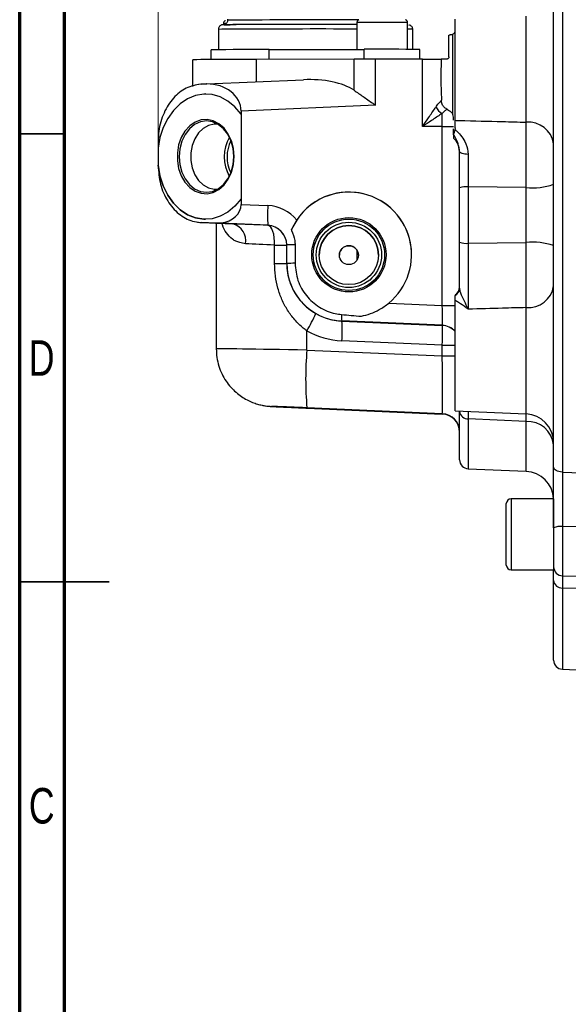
# Model space of a CAD drawing. Header units: inches. Extents: x 0.6 to 16.3, y 0.2 to 11.5.
# Tile 2 of 20: x 0.6 to 3, y 4 to 8.3. Entities that reach past the tile are written whole.
import ezdxf

# ---------------------------------------------------------------- set-up
doc = ezdxf.new("R2010")
doc.units = ezdxf.units.IN
doc.header["$MEASUREMENT"] = 0
doc.styles.add('SLDTEXTSTYLE0', font='TXT', dxfattribs={"width": 0.75})
doc.dimstyles.new('SLDDIMSTYLE1', dxfattribs={"dimtxt": 0.137795, "dimasz": 0.14, "dimexe": 0, "dimexo": 0.0625, "dimgap": 0.034449, "dimtad": 0, "dimdec": 1, "dimlfac": 1.5, "dimrnd": 1e-09, "dimzin": 12, "dimdsep": 46, "dimtxsty": 'SLDTEXTSTYLE0', "dimblk1": 'CLOSED', "dimblk2": 'CLOSED', "dimsah": 1, "dimcen": 0.09, "dimadec": 0, "dimazin": 3, "dimtfac": 1, "dimtdec": 1, "dimtofl": 0, "dimtmove": 0, "dimatfit": 3, "dimldrblk": 'CLOSED', "dimfxl": 0, "dimfrac": 2, "dimtolj": 1, "dimtzin": 12, "dimarcsym": 0})

# ---------------------------------------------------------------- blocks, each defined once
blk = doc.blocks.new('_Closed')
at = {"color": 0, "linetype": 'ByBlock', "lineweight": -2}
for p, q in [((-1, 0.166667), (0, 0)), ((-1, 0.166667), (-1, -0.166667)), ((0, 0), (-1, -0.166667)), ((0, 0), (-1, 0))]:
    blk.add_line(p, q, dxfattribs=at)
blk = doc.blocks.new('_D_10')
at = {"color": 7, "linetype": 'Continuous', "lineweight": 0}
for p, q in [((2.4459, 10.509), (2.4039, 10.509)), ((2.4039, 10.509), (2.4039, 10.2902)), ((2.7513, 10.509), (2.7933, 10.509)), ((2.7933, 10.509), (2.7933, 10.2902)), ((1.1989, 7.7916), (1.1989, 10.3499)), ((1.1989, 10.3105), (2.2831, 10.3105)), ((4.6541, 10.3105), (2.9142, 10.3105)), ((2.4039, 10.2902), (2.4459, 10.2902)), ((2.7933, 10.2902), (2.7513, 10.2902))]:
    blk.add_line(p, q, dxfattribs=at)
at = {"color": 7, "linetype": 'Continuous', "lineweight": 18, "xscale": 0.14, "yscale": 0.14, "rotation": 180.0000000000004}
blk.add_blockref('_Closed', (1.1989, 10.3105), dxfattribs=at)
at = {"color": 7, "linetype": 'Continuous', "lineweight": 18, "xscale": 0.14, "yscale": 0.14}
blk.add_blockref('_Closed', (4.6541, 10.3105), dxfattribs=at)
at = {"color": 7, "linetype": 'Continuous', "lineweight": 18, "char_height": 0.1378, "attachment_point": 1, "style": 'SLDTEXTSTYLE0'}
for s, insert in [('132', (2.4459, 10.4679)), ('5.2', (2.4714, 10.2617))]:
    blk.add_mtext(s, dxfattribs=dict(at, insert=insert))

msp = doc.modelspace()

# ---------------------------------------------------------------- linework, layer by layer
at = {"color": 7, "linetype": 'Continuous', "lineweight": 70}
for p, q in [((0.5906, 0.1969), (0.5906, 11.4961)), ((0.7874, 0.3937), (0.7874, 11.2992))]:
    msp.add_line(p, q, dxfattribs=at)
at = {"color": 7, "linetype": 'Continuous', "lineweight": 25}
for p, q in [((2.9761, 8.5926), (2.9761, 6.3289)), ((2.9378, 6.3515), (2.9378, 8.5697)), ((1.504, 8.3193), (1.504, 8.3149)), ((2.5045, 7.875), (2.5045, 8.3191)), ((1.4639, 8.2749), (1.4639, 8.1853)), ((1.4863, 8.3011), (1.4863, 8.295)), ((2.0729, 8.3046), (2.0729, 8.187)), ((2.296, 8.187), (2.296, 8.3046)), ((2.3184, 8.1869), (2.3184, 8.2749)), ((2.4778, 8.1543), (2.4778, 8.2498)), ((2.4922, 8.2513), (2.4827, 8.2506)), ((2.4945, 8.2532), (2.4922, 8.2513)), ((2.4945, 7.9012), (2.4945, 8.2532)), ((1.4328, 8.1424), (1.4328, 8.1847)), ((1.6879, 8.1862), (2.1044, 8.187)), ((1.6879, 8.1432), (1.6879, 8.1862)), ((2.3495, 8.144), (2.3495, 8.1865)), ((1.3511, 8.0241), (1.3511, 8.1414)), ((2.0603, 8.1439), (1.6322, 8.1431)), ((2.0603, 8.0071), (2.0603, 8.1439)), ((2.1546, 7.9414), (2.1546, 8.144)), ((2.3616, 8.144), (2.1546, 8.144)), ((2.3616, 7.8477), (2.3616, 8.144)), ((2.4678, 8.1443), (2.444, 8.1443)), ((1.4125, 8.035), (1.8375, 8.0536)), ((1.389, 8.0339), (1.3763, 8.0324)), ((1.412, 8.0348), (1.3862, 8.0336)), ((1.3892, 8.0339), (1.4125, 8.035)), ((1.4092, 7.991), (1.4092, 7.991)), ((2.1546, 7.9414), (1.5639, 7.9155)), ((2.4445, 7.9619), (2.4445, 7.963)), ((1.5639, 7.9155), (1.5639, 7.9018)), ((1.5639, 7.9018), (1.5639, 7.53)), ((1.5639, 7.9018), (1.5639, 7.9018)), ((2.4971, 7.889), (2.4945, 7.9012)), ((2.4971, 7.8761), (2.4971, 7.889)), ((2.4445, 7.8477), (2.3616, 7.8477)), ((2.448, 7.8477), (2.4445, 7.8477)), ((2.448, 7.0608), (2.448, 7.8477)), ((2.4971, 7.8124), (2.4971, 7.8373)), ((2.5045, 7.842), (2.5039, 7.8348)), ((2.5045, 7.842), (2.5045, 7.875)), ((2.4971, 7.8124), (2.4971, 7.7969)), ((1.1989, 7.7801), (1.1989, 7.7522)), ((1.1989, 7.7522), (1.1989, 7.6788)), ((1.1989, 7.7522), (1.1989, 7.7522)), ((2.5245, 7.738), (2.5205, 7.7574)), ((1.1989, 7.6788), (1.1989, 7.6773)), ((1.1989, 7.6773), (1.1989, 7.6773)), ((2.5245, 7.339), (2.5245, 7.5783)), ((2.8167, 7.5797), (2.5627, 7.5829)), ((2.5627, 7.5829), (2.5627, 7.3347)), ((2.8167, 7.338), (2.8167, 7.5797)), ((1.5639, 7.53), (1.5639, 7.5056)), ((1.5639, 7.53), (1.5639, 7.53)), ((1.5639, 7.5056), (1.6816, 7.5005)), ((1.3862, 7.4264), (1.4493, 7.4238)), ((1.4524, 7.4236), (1.3892, 7.4261)), ((1.3892, 7.4261), (1.528, 7.4195)), ((1.4068, 7.4398), (1.4068, 7.4398)), ((1.4493, 7.4238), (1.4757, 7.4242)), ((1.4545, 7.423), (1.4545, 6.8705)), ((1.6816, 7.4136), (1.4763, 7.4225)), ((1.6816, 7.4131), (1.6816, 7.4136)), ((1.7111, 7.2453), (1.7111, 7.3262)), ((1.7645, 7.2461), (1.7645, 7.3271)), ((1.8012, 7.3273), (1.8012, 7.2464)), ((2.5627, 7.3347), (2.8167, 7.338)), ((1.9961, 7.2823), (1.9961, 7.2822)), ((2.0747, 7.263), (2.0747, 7.3012)), ((1.7645, 7.2456), (1.7645, 7.2461)), ((2.2127, 7.071), (2.448, 7.0608)), ((2.5045, 6.5981), (2.5045, 7.0837)), ((2.448, 6.9739), (2.0068, 6.9931)), ((2.0068, 6.9931), (2.0068, 6.9927)), ((2.0068, 6.9927), (2.448, 6.9735)), ((2.448, 6.9735), (2.448, 6.9739)), ((1.853, 6.8652), (1.853, 6.9502)), ((2.448, 6.8866), (2.0068, 6.9058)), ((2.448, 6.8393), (2.448, 6.8866)), ((1.853, 6.8652), (2.448, 6.8393)), ((2.448, 6.5853), (1.853, 6.6112)), ((1.853, 6.61), (2.448, 6.5839)), ((2.448, 6.5839), (2.448, 6.5853)), ((2.5045, 6.5981), (2.8167, 6.5845)), ((2.5245, 6.383), (2.5245, 6.5947)), ((2.8167, 6.551), (2.5627, 6.5626)), ((2.9378, 6.4895), (2.9378, 6.4895)), ((2.9378, 6.4831), (2.9378, 6.4831)), ((2.5627, 6.3431), (2.8167, 6.332)), ((2.9761, 6.3289), (3.1445, 6.3222)), ((2.7298, 5.9201), (2.7298, 6.1901)), ((2.9378, 6.2115), (2.7511, 6.2115)), ((2.9378, 6.2115), (2.9378, 5.8988)), ((3.1445, 6.0868), (2.9771, 6.0891)), ((2.7511, 5.8988), (2.9378, 5.8988)), ((2.9378, 5.502), (2.9378, 5.8517)), ((2.9771, 5.8729), (3.1445, 5.87)), ((3.1445, 5.8146), (2.9761, 5.8189)), ((2.9761, 5.4621), (3.1445, 5.4547))]:
    msp.add_line(p, q, dxfattribs=at)
at = {"color": 8, "linetype": 'Continuous', "lineweight": 25}
for p, q in [((2.8167, 7.8668), (2.8167, 8.3327)), ((2.1044, 8.144), (2.1044, 8.187)), ((1.6322, 8.0446), (1.6322, 8.1431)), ((2.8167, 6.5845), (2.8167, 7.0517)), ((2.8167, 6.551), (2.8171, 6.5841)), ((2.5627, 6.5626), (2.5627, 6.3431)), ((2.8167, 6.332), (2.8167, 6.551)), ((2.7511, 6.2115), (2.7511, 5.8988)), ((2.9771, 6.0891), (2.9771, 5.8729)), ((2.9761, 5.8189), (2.9761, 5.4621))]:
    msp.add_line(p, q, dxfattribs=at)
at = {"color": 7, "linetype": 'Continuous', "lineweight": 35}
for p, q in [((0.7874, 7.815), (0.5906, 7.815)), ((0.5906, 5.8465), (0.9843, 5.8465)), ((0.7874, 5.8465), (0.5906, 5.8465))]:
    msp.add_line(p, q, dxfattribs=at)
at = {"color": 8, "linetype": 'Continuous', "lineweight": 25, "flags": 128}
msp.add_lwpolyline([(1.4889, 8.2951), (1.4977, 8.2953), (1.4982, 8.2953)], dxfattribs=at)
at = {"color": 7, "linetype": 'Continuous', "lineweight": 25, "flags": 128}
for points in [[(1.4982, 8.2953), (1.5162, 8.2955), (1.542, 8.2957)], [(2.296, 8.295), (2.2968, 8.295), (2.2983, 8.2949)], [(1.4092, 7.991), (1.3994, 7.9907), (1.363, 7.9845), (1.3279, 7.9701), (1.2953, 7.9481), (1.266, 7.9189), (1.2411, 7.8836), (1.2212, 7.8432), (1.207, 7.799), (1.1989, 7.7522)], [(1.5639, 7.9018), (1.5368, 7.9342), (1.5059, 7.9599), (1.472, 7.9783), (1.4361, 7.9886), (1.3994, 7.9907), (1.363, 7.9845), (1.3279, 7.9701), (1.2953, 7.9481), (1.266, 7.9189), (1.2411, 7.8836), (1.2212, 7.8432), (1.207, 7.799), (1.1989, 7.7522)], [(1.5332, 7.7158), (1.5303, 7.7509), (1.5216, 7.7844), (1.5077, 7.8146), (1.4891, 7.8402), (1.4667, 7.8599), (1.4415, 7.8729), (1.4148, 7.8786), (1.3878, 7.8766), (1.3617, 7.8671), (1.3378, 7.8504), (1.3172, 7.8275), (1.3008, 7.7993), (1.2894, 7.7672), (1.2836, 7.7327), (1.2836, 7.6974), (1.2894, 7.6629), (1.3008, 7.6309), (1.3172, 7.6028), (1.3378, 7.58), (1.3617, 7.5635), (1.3878, 7.5541), (1.4148, 7.5523), (1.4415, 7.5581), (1.4667, 7.5712), (1.4891, 7.5911), (1.5077, 7.6168), (1.5216, 7.6472), (1.5303, 7.6807), (1.5332, 7.7158)], [(1.5316, 7.7158), (1.5286, 7.7507), (1.5197, 7.7838), (1.5054, 7.8135), (1.4863, 7.8383), (1.4636, 7.8569), (1.4382, 7.8684), (1.4114, 7.8723), (1.3847, 7.8682), (1.3593, 7.8566), (1.3365, 7.8378), (1.3175, 7.8129), (1.3032, 7.7831), (1.2943, 7.7499), (1.2913, 7.715), (1.2943, 7.6801), (1.3032, 7.647), (1.3175, 7.6173), (1.3365, 7.5925), (1.3593, 7.5739), (1.3847, 7.5624), (1.4114, 7.5585), (1.4382, 7.5626), (1.4636, 7.5742), (1.4863, 7.593), (1.5054, 7.6179), (1.5197, 7.6477), (1.5286, 7.6809), (1.5316, 7.7158)], [(1.4614, 7.8582), (1.4455, 7.8584), (1.4204, 7.8526), (1.3969, 7.8393), (1.3765, 7.8194), (1.3601, 7.7938), (1.3486, 7.764), (1.3427, 7.7315), (1.3427, 7.6982), (1.3486, 7.6658), (1.3601, 7.6361), (1.3765, 7.6106), (1.3969, 7.5908), (1.4204, 7.5777), (1.4455, 7.572), (1.4602, 7.5722)], [(2.5625, 7.7255), (2.555, 7.7259), (2.5478, 7.7266), (2.5412, 7.7278), (2.5355, 7.7294), (2.5308, 7.7313), (2.5273, 7.7334), (2.5252, 7.7357), (2.5245, 7.738)], [(1.5639, 7.53), (1.5368, 7.4975), (1.5059, 7.4715), (1.472, 7.453), (1.4361, 7.4424), (1.3994, 7.44), (1.363, 7.446), (1.3279, 7.4602), (1.2953, 7.4821), (1.266, 7.511), (1.2411, 7.5462), (1.2212, 7.5864), (1.207, 7.6306), (1.1989, 7.6773)], [(1.1989, 7.6773), (1.207, 7.6306), (1.2212, 7.5864), (1.2411, 7.5462), (1.2661, 7.511), (1.2953, 7.4821), (1.3279, 7.4602), (1.363, 7.446), (1.3994, 7.44), (1.4068, 7.4398)], [(1.7111, 7.3262), (1.7111, 7.343), (1.7098, 7.3591), (1.7074, 7.3739), (1.7038, 7.387), (1.6992, 7.3979), (1.6939, 7.406), (1.6879, 7.4111), (1.6816, 7.4131)], [(2.9761, 6.3289), (2.9685, 6.3295), (2.9613, 6.3309), (2.9547, 6.3331), (2.9489, 6.3359), (2.9442, 6.3393), (2.9407, 6.3431), (2.9385, 6.3472), (2.9378, 6.3515)]]:
    msp.add_lwpolyline(points, dxfattribs=at)
at = {"color": 7, "linetype": 'Continuous', "lineweight": 25}
for centre, radius in [((2.0378, 7.2839), 0.1634), ((2.0378, 7.2839), 0.1569), ((2.0378, 7.2836), 0.1435), ((2.0378, 7.2828), 0.1302), ((2.0378, 7.2823), 0.0417)]:
    msp.add_circle(centre, radius, dxfattribs=at)
at = {"color": 8, "linetype": 'Continuous', "lineweight": 25}
for centre, radius, start, end in [((1.5511, 6.8479), 1.4677, 89.6826, 91.8386), ((1.8979, -71.5796), 79.896, 89.868137, 90.242911), ((1.5103, 7.0727), 1.2031, 89.3092, 92.2118), ((1.4966, 8.0129), 0.2884, 89.7412, 92.055), ((1.8916, -74.6124), 82.8889, 89.874687, 90.253541), ((2.1845, -3.6339), 11.939, 89.46467, 90.53533), ((2.3007, 7.9857), 0.2898, 86.5031, 90.9256), ((2.4513, 21.2458), 14.185, 269.9866, 270.21486), ((2.4445, 6.894), 0.08, 41.4099, 87.5001), ((2.4445, 6.8936), 0.08, 41.4099, 87.5001), ((2.4513, 21.0716), 14.185, 269.9866, 270.21486), ((2.4513, 21.0243), 14.185, 269.9866, 270.21486)]:
    msp.add_arc(centre, radius, start, end, dxfattribs=at)
at = {"color": 7, "linetype": 'Continuous', "lineweight": 25}
for centre, radius, start, end in [((1.5369, 6.3764), 1.9192, 89.8462, 91.5718), ((1.897, -75.2273), 83.5237, 89.879343, 90.243557), ((1.8931, -71.5853), 79.8817, 89.871054, 90.251824), ((1.6417, -5.5374), 13.7237, 89.80677, 90.87196), ((2.1854, -10.5974), 18.7847, 89.49969, 90.24726), ((1.5865, -7.549), 15.6921, 89.83322, 90.85944), ((2.1612, -46.6477), 54.7917, 90.0069, 90.10548), ((2.3786, 15.1459), 7.0019, 269.86108, 270.53546), ((1.3907, 7.9981), 0.0358, 92.2503, 97.1066), ((2.4779, 7.9618), 0.0638, 206.0841, 241.9421), ((2.8264, 7.7544), 0.1128, 8.834, 94.9429), ((1.6701, 7.7143), 0.1801, 151.1933, 208.3044), ((2.4445, 7.7367), 0.08, 0, 48.8774), ((1.6648, 7.7143), 0.1627, 153.8159, 205.6818), ((2.5536, 7.4976), 0.0857, 83.8747, 109.8568), ((2.8457, 7.8584), 0.2802, 264.0623, 289.1979), ((2.0378, 7.2839), 0.2756, 0.0004, 156.8177), ((2.1838, 7.4571), 0.5041, 175.0555, 184.9445), ((1.391, 7.4619), 0.0359, 262.3957, 267.2464), ((1.4541, 7.4594), 0.0359, 262.3957, 267.2464), ((1.4779, 7.4241), 0.00227, 178.1783, 224.3853), ((1.5085, 7.3455), 0.0765, 350.3341, 75.2734), ((1.6778, 7.3265), 0.0867, 0.0002, 87.5002), ((2.0378, 7.2825), 0.1302, 0.0003, 179.9997), ((1.7212, 10.3258), 2.9995, 269.8061, 270.8258), ((1.7952, 5.5804), 1.747, 89.8048, 91.0085), ((2.5536, 7.4252), 0.091, 251.352, 275.7799), ((2.8457, 7.0411), 0.2983, 72.0168, 95.5876), ((1.7212, 10.2448), 2.9995, 269.8061, 270.8258), ((1.7952, 5.4994), 1.747, 89.8048, 91.0085), ((2.4845, 7.1422), 0.04, 300, 0), ((2.8261, 7.1643), 0.113, 265.1952, 351.3856), ((2.485, 7.139), 0.0395, 299.5599, 359.8757), ((1.3954, 7.2355), 0.5392, 328.0557, 337.1119), ((2.1101, 7.013), 0.1053, 175.3465, 190.9094), ((1.5045, 6.9492), 0.5041, 355.0555, 4.9445), ((3.3805, 6.7382), 1.5328, 175.2468, 184.7532), ((2.4445, 6.5054), 0.08, 0.0002, 87.5002), ((2.4445, 6.504), 0.08, 0.0002, 87.5002), ((2.5605, 6.5989), 0.0363, 186.6055, 273.4482), ((2.8111, 6.458), 0.1267, 0, 87.5), ((2.8234, 6.4361), 0.1151, 6.5079, 93.3778), ((2.5645, 6.383), 0.04, 180, 267.5), ((2.8111, 6.2054), 0.1267, 2.7317, 87.5), ((2.7511, 6.1901), 0.0213, 90, 180), ((2.9676, 6.021), 0.0688, 82.0883, 115.7102), ((2.7511, 5.9201), 0.0213, 180, 270), ((2.9778, 5.9129), 0.04, 180, 269), ((2.9742, 5.8554), 0.0366, 185.8661, 272.9037), ((2.9778, 5.502), 0.04, 180, 267.5)]:
    msp.add_arc(centre, radius, start, end, dxfattribs=at)
for centre, major_axis, ratio, start_param, end_param in [((1.837, 7.9268), (0.2675, 0.016), 0.472393, 0.555776, 1.540624), ((1.4045, 7.9078), (0.1586, 0.0206), 0.790473, 6.180783, 7.704609), ((2.0378, 7.284), (0.1989, 0.1907), 0.999839, 4.635582, 8.072642), ((1.4548, 7.5102), (0.1086, -0.0123), 0.791645, 4.994613, 6.37292), ((1.674, 7.3273), (0.1251, 0.12), 0.999839, 6.201907, 7.04604), ((1.4781, 7.4223), (0.04, -0.0017), 0.003671, 1.61459, 2.269088), ((1.8749, 7.403), (0.5033, -0.022), 0.003671, 1.965196, 2.331435), ((1.6778, 7.327), (0.0619, 0.0606), 0.999679, 5.508397, 7.03556), ((1.8711, 7.3164), (0.4167, -0.022), 0.003668, 1.965229, 2.331468), ((2.0178, 7.2462), (0.1848, 0.1733), 0.999894, 2.388192, 3.915355), ((2.4445, 7.0608), (-0.0035, 0.0869), 0.040092, 3.141912, 4.710805), ((2.0178, 7.2458), (0.1819, 0.1763), 0.999784, 3.423809, 3.8991), ((3.473, 7.016), (1.9869, -0.0867), 0.043578, 3.88308, 3.946213), ((2.4445, 6.8869), (0.0035, 0.0866), 0.040373, 4.710478, 6.279372), ((2.0216, 7.2455), (0.2454, 0.2353), 0.999839, 3.429157, 3.904448), ((2.4445, 6.839), (-0.0035, 0.2537), 0.013767, 3.144483, 4.713377), ((1.8601, 6.6103), (0.1633, -0.0071), 0.003671, 1.61459, 2.561111)]:
    msp.add_ellipse(centre, major_axis=major_axis, ratio=ratio, start_param=start_param, end_param=end_param, dxfattribs=at)
at = {"color": 8, "linetype": 'Continuous', "lineweight": 25}
for centre, major_axis, ratio, start_param, end_param in [((1.8711, 6.8634), (0.4167, -0.0071), 0.003677, 1.614492, 3.141576), ((1.8601, 6.6103), (0.1633, -0.0071), 0.003671, 2.561111, 4.668916)]:
    msp.add_ellipse(centre, major_axis=major_axis, ratio=ratio, start_param=start_param, end_param=end_param, dxfattribs=at)
at = {"color": 7, "linetype": 'Continuous', "lineweight": 25}
for points, knots in [([(1.4956, 8.3136), (1.4946, 8.3132), (1.4923, 8.3124), (1.4891, 8.3097), (1.4869, 8.3057), (1.486, 8.3025), (1.4863, 8.3009), (1.4863, 8.3009)], [0, 0, 0, 0, 0.188548, 0.447249, 0.712271, 0.991058, 1, 1, 1, 1]), ([(1.5037, 8.3151), (1.5037, 8.3134), (1.5037, 8.3096), (1.5013, 8.3044), (1.4979, 8.3002), (1.4943, 8.2976), (1.4912, 8.2962), (1.489, 8.2955), (1.4877, 8.2952), (1.4867, 8.2951), (1.4864, 8.2951), (1.4863, 8.295)], [0, 0, 0, 0, 0.135705, 0.307648, 0.448412, 0.567748, 0.665591, 0.737953, 0.800083, 0.879846, 1, 1, 1, 1]), ([(2.0807, 8.3166), (2.0798, 8.3161), (2.0774, 8.3148), (2.0746, 8.3115), (2.073, 8.3077), (2.0731, 8.3053), (2.0731, 8.3046)], [0, 0, 0, 0, 0.205003, 0.541626, 0.849535, 1, 1, 1, 1]), ([(2.296, 8.3046), (2.296, 8.3046), (2.2963, 8.3063), (2.2953, 8.3093), (2.2934, 8.3128), (2.291, 8.315), (2.2888, 8.3164), (2.2875, 8.3169), (2.2869, 8.3171)], [0, 0, 0, 0, 0.012236, 0.3063, 0.537053, 0.729816, 0.892426, 1, 1, 1, 1]), ([(1.4987, 8.2953), (1.4966, 8.2952), (1.4893, 8.2952), (1.4857, 8.2951), (1.4831, 8.2949), (1.4819, 8.2948), (1.4799, 8.2945), (1.4771, 8.2938), (1.4734, 8.2922), (1.4691, 8.2888), (1.4655, 8.2835), (1.4637, 8.2785), (1.4641, 8.2755), (1.4641, 8.2749)], [0, 0, 0, 0, 0.1673601, 0.5751353, 0.6819725, 0.7487829, 0.7846635, 0.8071263, 0.8389693, 0.8819072, 0.9312271, 0.9860211, 1, 1, 1, 1]), ([(2.3181, 8.275), (2.3181, 8.2764), (2.3182, 8.2801), (2.3158, 8.2851), (2.3125, 8.2894), (2.3089, 8.2921), (2.3057, 8.2936), (2.3034, 8.2943), (2.3025, 8.2945), (2.3022, 8.2945)], [0, 0, 0, 0, 0.1462, 0.366531, 0.546398, 0.699074, 0.825329, 0.920384, 1, 1, 1, 1]), ([(2.4778, 8.2498), (2.4779, 8.2499), (2.4795, 8.2503), (2.4812, 8.2504), (2.4827, 8.2506)], [0, 0, 0, 0, 0.087152, 1, 1, 1, 1]), ([(2.4945, 8.2532), (2.4959, 8.2545), (2.4999, 8.2581), (2.5034, 8.2621), (2.5041, 8.263), (2.5045, 8.2635)], [0, 0, 0, 0, 0.253985, 0.683754, 1, 1, 1, 1]), ([(2.444, 8.1443), (2.4432, 8.1243), (2.4418, 8.0898), (2.4419, 8.0389), (2.4438, 7.9981), (2.4443, 7.9734), (2.4445, 7.963)], [0, 0, 0, 0, 0.331741, 0.572433, 0.820255, 1, 1, 1, 1]), ([(2.4778, 8.1543), (2.4777, 8.1532), (2.4774, 8.1508), (2.4756, 8.1477), (2.4729, 8.1455), (2.4701, 8.1444), (2.4684, 8.1443), (2.4678, 8.1443)], [0, 0, 0, 0, 0.229504, 0.45928, 0.681342, 0.892477, 1, 1, 1, 1]), ([(1.3862, 8.0336), (1.3645, 8.0298), (1.3211, 8.0222), (1.2642, 7.9759), (1.222, 7.9097), (1.2015, 7.8402), (1.1995, 7.796), (1.1989, 7.7801)], [0, 0, 0, 0, 0.219274, 0.438552, 0.657868, 0.877238, 1, 1, 1, 1]), ([(1.4125, 8.035), (1.4125, 8.035), (1.4123, 8.035), (1.4121, 8.0349), (1.412, 8.0348)], [0, 0, 0, 0, 0.086796, 1, 1, 1, 1]), ([(2.0603, 8.0071), (2.0735, 7.9981), (2.1002, 7.9799), (2.1321, 7.9573), (2.1504, 7.9444), (2.1544, 7.9415), (2.1546, 7.9414)], [0, 0, 0, 0, 0.4306622, 0.8733008, 0.9958706, 1, 1, 1, 1]), ([(2.3616, 7.8477), (2.3617, 7.8478), (2.3706, 7.8608), (2.3897, 7.8886), (2.4094, 7.9174), (2.4195, 7.932), (2.4207, 7.9338)], [0, 0, 0, 0, 0.003354, 0.437146, 0.931396, 1, 1, 1, 1]), ([(2.4207, 7.9338), (2.4226, 7.9365), (2.4287, 7.9451), (2.4379, 7.9561), (2.4438, 7.9624), (2.4443, 7.9628), (2.4445, 7.963)], [0, 0, 0, 0, 0.159208, 0.513833, 0.84424, 1, 1, 1, 1]), ([(2.4711, 7.9223), (2.4668, 7.9249), (2.458, 7.9301), (2.4487, 7.9428), (2.4449, 7.954), (2.4445, 7.9609), (2.4445, 7.9619)], [0, 0, 0, 0, 0.294475, 0.58657, 0.940004, 1, 1, 1, 1]), ([(2.4711, 7.9253), (2.471, 7.9252), (2.4705, 7.9249), (2.465, 7.9208), (2.456, 7.9134), (2.4498, 7.9074), (2.448, 7.9056)], [0, 0, 0, 0, 0.170561, 0.510637, 0.854237, 1, 1, 1, 1]), ([(2.4711, 7.9223), (2.4742, 7.9207), (2.4824, 7.9165), (2.4903, 7.9088), (2.4936, 7.9028), (2.4945, 7.9012)], [0, 0, 0, 0, 0.304388, 0.816501, 1, 1, 1, 1]), ([(2.448, 7.9056), (2.4462, 7.9044), (2.4315, 7.8947), (2.4026, 7.8754), (2.3748, 7.8566), (2.3617, 7.8478), (2.3616, 7.8477)], [0, 0, 0, 0, 0.068329, 0.562058, 0.996622, 1, 1, 1, 1]), ([(2.448, 7.8477), (2.448, 7.8477), (2.448, 7.8569), (2.448, 7.8753), (2.448, 7.8944), (2.448, 7.9034), (2.448, 7.9056)], [0, 0, 0, 0, 0.000025, 0.42951, 0.858976, 1, 1, 1, 1]), ([(2.5039, 7.8348), (2.5026, 7.8302), (2.4999, 7.821), (2.4972, 7.8154), (2.4971, 7.8128), (2.4971, 7.8124)], [0, 0, 0, 0, 0.464024, 0.926637, 1, 1, 1, 1]), ([(2.5039, 7.8348), (2.5068, 7.8321), (2.5175, 7.8222), (2.5344, 7.8034), (2.5467, 7.7838), (2.5583, 7.7587), (2.5605, 7.7414), (2.5625, 7.7255)], [0, 0, 0, 0, 0.0941, 0.350179, 0.605527, 0.638067, 1, 1, 1, 1]), ([(2.5045, 7.875), (2.5111, 7.8748), (2.5808, 7.873), (2.6848, 7.8702), (2.7822, 7.8677), (2.8167, 7.8668)], [0, 0, 0, 0, 0.064063, 0.6691, 1, 1, 1, 1]), ([(2.8167, 7.5797), (2.8169, 7.6115), (2.8173, 7.662), (2.8174, 7.7291), (2.8173, 7.7801), (2.8171, 7.8274), (2.8168, 7.8535), (2.8167, 7.8668)], [0, 0, 0, 0, 0.297372, 0.470528, 0.648701, 0.821843, 1, 1, 1, 1]), ([(2.5245, 7.5783), (2.5245, 7.5902), (2.5245, 7.6227), (2.5245, 7.677), (2.5245, 7.7175), (2.5245, 7.738)], [0, 0, 0, 0, 0.222692, 0.60579, 1, 1, 1, 1]), ([(2.5625, 7.7255), (2.5625, 7.7077), (2.5625, 7.6716), (2.5626, 7.6231), (2.5627, 7.5935), (2.5627, 7.5829)], [0, 0, 0, 0, 0.383091, 0.777301, 1, 1, 1, 1]), ([(1.1989, 7.6773), (1.2011, 7.6494), (1.2055, 7.593), (1.2387, 7.5177), (1.2879, 7.4605), (1.3404, 7.4316), (1.3741, 7.4278), (1.3862, 7.4264)], [0, 0, 0, 0, 0.216545, 0.436796, 0.657013, 0.877176, 1, 1, 1, 1]), ([(1.3717, 7.428), (1.3727, 7.4277), (1.3786, 7.4264), (1.3846, 7.4262), (1.3895, 7.4261)], [0, 0, 0, 0, 0.177493, 1, 1, 1, 1]), ([(1.8085, 7.4368), (1.8024, 7.4269), (1.7931, 7.4118), (1.7867, 7.3973), (1.7845, 7.3924)], [0, 0, 0, 0, 0.659336, 1, 1, 1, 1]), ([(1.7845, 7.3924), (1.7848, 7.3918), (1.7924, 7.3777), (1.7999, 7.3557), (1.8009, 7.3338), (1.8012, 7.3273)], [0, 0, 0, 0, 0.029627, 0.710265, 1, 1, 1, 1]), ([(2.0795, 7.2819), (2.0792, 7.2854), (2.0787, 7.2924), (2.0743, 7.3032), (2.0658, 7.3142), (2.0517, 7.3227), (2.0346, 7.3248), (2.0191, 7.3203), (2.007, 7.3115), (1.9992, 7.2995), (1.9958, 7.2889), (1.9964, 7.2833), (1.9965, 7.2822)], [0, 0, 0, 0, 0.06946, 0.138331, 0.250176, 0.406766, 0.565068, 0.684942, 0.786374, 0.888256, 0.978867, 1, 1, 1, 1]), ([(2.5245, 7.1389), (2.5245, 7.1636), (2.5245, 7.2075), (2.5245, 7.2759), (2.5245, 7.3178), (2.5245, 7.339)], [0, 0, 0, 0, 0.38755, 0.689398, 1, 1, 1, 1]), ([(2.5627, 7.3347), (2.5627, 7.316), (2.5626, 7.2786), (2.5625, 7.2227), (2.5625, 7.1691), (2.5625, 7.112), (2.5626, 7.0712), (2.5627, 7.0492), (2.5627, 7.045)], [0, 0, 0, 0, 0.1730884, 0.3461761, 0.5192618, 0.6923476, 0.940801, 1, 1, 1, 1]), ([(2.8167, 7.0517), (2.8169, 7.0745), (2.8173, 7.1105), (2.8174, 7.1724), (2.8173, 7.2255), (2.8171, 7.2816), (2.8168, 7.319), (2.8167, 7.338)], [0, 0, 0, 0, 0.2973717, 0.4705279, 0.6487008, 0.8218432, 1, 1, 1, 1]), ([(1.853, 6.9502), (1.8477, 6.954), (1.8282, 6.9681), (1.7983, 6.9973), (1.7669, 7.0396), (1.7424, 7.0864), (1.7246, 7.1369), (1.7133, 7.1902), (1.7118, 7.2269), (1.7111, 7.2453)], [0, 0, 0, 0, 0.0568686, 0.2115853, 0.3665067, 0.522017, 0.6775737, 0.838789, 1, 1, 1, 1]), ([(1.7645, 7.2456), (1.7651, 7.232), (1.7664, 7.2044), (1.7801, 7.1511), (1.8061, 7.1019), (1.8433, 7.0605), (1.8701, 7.0389), (1.8874, 7.0286), (1.8922, 7.0258)], [0, 0, 0, 0, 0.151192, 0.307526, 0.615176, 0.774455, 0.938661, 1, 1, 1, 1]), ([(1.8012, 7.2464), (1.8037, 7.2208), (1.8087, 7.1697), (1.8479, 7.1017), (1.9054, 7.0506), (1.9619, 7.0272), (1.996, 7.0227), (2.0052, 7.0215)], [0, 0, 0, 0, 0.230298, 0.4604512, 0.6893055, 0.9165591, 1, 1, 1, 1]), ([(2.5045, 7.0837), (2.5045, 7.088), (2.5045, 7.0967), (2.5045, 7.102), (2.5045, 7.1047)], [0, 0, 0, 0, 0.498587, 1, 1, 1, 1]), ([(2.5627, 7.045), (2.5627, 7.045), (2.5612, 7.048), (2.5538, 7.0626), (2.5412, 7.0888), (2.5275, 7.1189), (2.5253, 7.1337), (2.5245, 7.1389)], [0, 0, 0, 0, 0.002743, 0.092604, 0.453187, 0.808165, 1, 1, 1, 1]), ([(2.0926, 7.0138), (2.106, 7.0172), (2.1332, 7.024), (2.1737, 7.0424), (2.1992, 7.0611), (2.2127, 7.071)], [0, 0, 0, 0, 0.314445, 0.63581, 1, 1, 1, 1]), ([(2.5627, 7.045), (2.5626, 7.045), (2.5596, 7.0472), (2.5447, 7.0578), (2.5238, 7.0712), (2.5094, 7.0805), (2.5045, 7.0837)], [0, 0, 0, 0, 0.003593, 0.142939, 0.707282, 1, 1, 1, 1]), ([(2.8167, 7.0517), (2.7822, 7.0508), (2.6976, 7.0486), (2.6129, 7.0463), (2.5627, 7.045)], [0, 0, 0, 0, 0.406811, 1, 1, 1, 1]), ([(1.4547, 6.8702), (1.4552, 6.8577), (1.4561, 6.832), (1.4651, 6.7948), (1.4789, 6.7599), (1.4968, 6.7289), (1.5177, 6.702), (1.5407, 6.6793), (1.5648, 6.6607), (1.5893, 6.6461), (1.613, 6.6351), (1.6351, 6.6275), (1.6544, 6.6226), (1.6696, 6.6199), (1.6804, 6.6186), (1.6866, 6.618), (1.6906, 6.6177), (1.6949, 6.6174), (1.7012, 6.617), (1.7126, 6.6164), (1.7316, 6.6155), (1.7558, 6.6144), (1.7847, 6.613), (1.8159, 6.6116), (1.8392, 6.6106), (1.8514, 6.6101), (1.8529, 6.61)], [0, 0, 0, 0, 0.0608251, 0.124269, 0.1847379, 0.2424504, 0.2974659, 0.3497219, 0.3990424, 0.4451296, 0.4875411, 0.5256477, 0.558513, 0.5843153, 0.601022, 0.612567, 0.6223445, 0.6374061, 0.6676394, 0.7223917, 0.775266, 0.8310096, 0.8859601, 0.9406467, 0.9923569, 1, 1, 1, 1]), ([(2.9378, 6.083), (2.9378, 6.0879), (2.9378, 6.1133), (2.9378, 6.1605), (2.9378, 6.2251), (2.9378, 6.2907), (2.9378, 6.331), (2.9378, 6.3515)], [0, 0, 0, 0, 0.053201, 0.273346, 0.499857, 0.74544, 1, 1, 1, 1]), ([(2.9761, 6.3289), (2.9761, 6.3113), (2.9762, 6.2754), (2.9765, 6.2173), (2.9767, 6.1589), (2.977, 6.1167), (2.9771, 6.0935), (2.9771, 6.0891)], [0, 0, 0, 0, 0.245568, 0.500116, 0.720271, 0.946794, 1, 1, 1, 1]), ([(2.9378, 5.8517), (2.9378, 5.8545), (2.9378, 5.8688), (2.9378, 5.8868), (2.9378, 5.8957), (2.9378, 5.8988)], [0, 0, 0, 0, 0.137406, 0.707437, 1, 1, 1, 1])]:
    msp.add_open_spline(points, degree=3, knots=knots, dxfattribs=at)
at = {"color": 8, "linetype": 'Continuous', "lineweight": 25}
for points, knots in [([(2.448, 7.8477), (2.4582, 7.8477), (2.4767, 7.8477), (2.4908, 7.8478), (2.4971, 7.8478)], [0, 0, 0, 0, 0.55832, 1, 1, 1, 1]), ([(2.5205, 7.7574), (2.5194, 7.764), (2.5159, 7.7855), (2.5048, 7.8014), (2.4971, 7.8124)], [0, 0, 0, 0, 0.306782, 1, 1, 1, 1]), ([(1.5839, 7.3326), (1.5662, 7.3359), (1.5449, 7.3397), (1.5182, 7.358), (1.4994, 7.3796), (1.4844, 7.4029), (1.4806, 7.4197), (1.4802, 7.4217)], [0, 0, 0, 0, 0.357999, 0.428543, 0.695805, 0.963645, 1, 1, 1, 1]), ([(2.5626, 6.5956), (2.5626, 6.5895), (2.5626, 6.5808), (2.5627, 6.5669), (2.5627, 6.5626)], [0, 0, 0, 0, 0.691323, 1, 1, 1, 1]), ([(2.9766, 5.8731), (2.9766, 5.8722), (2.9764, 5.8693), (2.9763, 5.8535), (2.9761, 5.8346), (2.9761, 5.8214), (2.9761, 5.8189)], [0, 0, 0, 0, 0.164485, 0.532536, 0.911286, 1, 1, 1, 1])]:
    msp.add_open_spline(points, degree=3, knots=knots, dxfattribs=at)

# ---------------------------------------------------------------- texts
at = {"color": 7, "linetype": 'Continuous', "lineweight": 0, "char_height": 0.1562, "attachment_point": 2, "style": 'SLDTEXTSTYLE0'}
for s, insert in [('D', (0.6871, 6.9084)), ('C', (0.6873, 4.9399))]:
    msp.add_mtext(s, dxfattribs=dict(at, insert=insert))

# ---------------------------------------------------------------- dimensions: what is measured, and where the dimension line sits
at = {"color": 7, "linetype": 'Continuous', "lineweight": 18}
dim = msp.add_linear_dim(base=(1.1989, 10.3105), p1=(4.6541, 10.3864), p2=(1.1989, 7.7522), dimstyle='SLDDIMSTYLE1', dxfattribs=at)
dim.commit()
dim.dimension.update_dxf_attribs({"geometry": '_D_10', "text_midpoint": (2.5986, 10.3105), "dimtype": 160})

doc.saveas('drawing.dxf')
